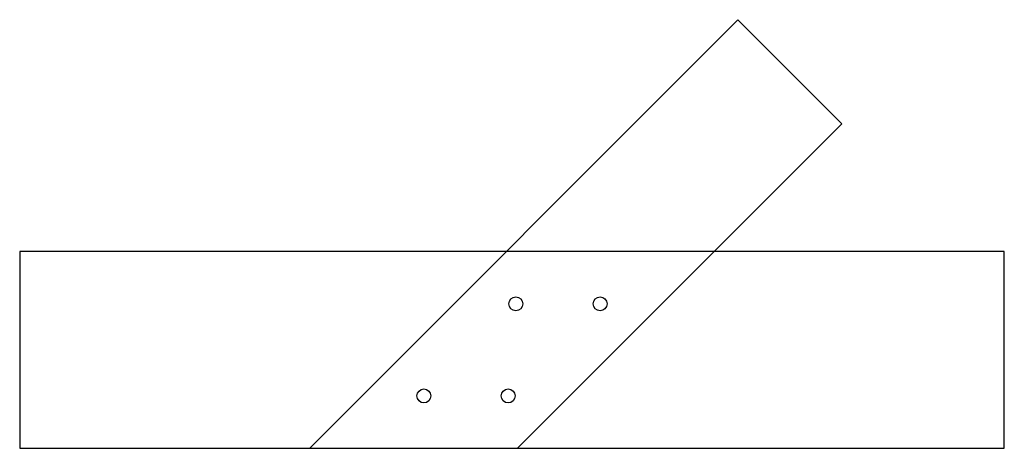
# Model space of a CAD drawing. Header units: millimetres. Extents: x -496 to 496, y -99 to 332.
import ezdxf

# ---------------------------------------------------------------- set-up
doc = ezdxf.new("R2010")
doc.units = ezdxf.units.MM
for name, color, linetype in [('TN_BOLTS', 7, 'CONTINUOUS'), ('TN_HOLES', 1, 'CONTINUOUS'), ('TN_MEMBER_CH', 40, 'CONTINUOUS'), ('TN_MEMBER_D1', 40, 'CONTINUOUS')]:
    doc.layers.add(name, color=color, linetype=linetype)

msp = doc.modelspace()

# ---------------------------------------------------------------- linework, layer by layer
at = {"layer": 'TN_BOLTS'}
for centre in [(3.889087, 46.315494), (88.741901, 46.315494), (-88.741901, -46.315494), (-3.889087, -46.315494)]:
    msp.add_circle(centre, 7, dxfattribs=at)
at = {"layer": 'TN_HOLES'}
for centre in [(3.889087, 46.315494), (88.741901, 46.315494), (-88.741901, -46.315494), (-3.889087, -46.315494)]:
    msp.add_circle(centre, 7, dxfattribs=at)
at = {"layer": 'TN_MEMBER_CH'}
msp.add_lwpolyline([(-496, -99), (496, -99), (496, 99), (-496, 99)], close=True, dxfattribs=at)
at = {"layer": 'TN_MEMBER_D1'}
msp.add_lwpolyline([(5.651804, -99), (332.340187, 227.688384), (227.688384, 332.340187), (-203.651804, -99)], close=True, dxfattribs=at)

doc.saveas('drawing.dxf')
